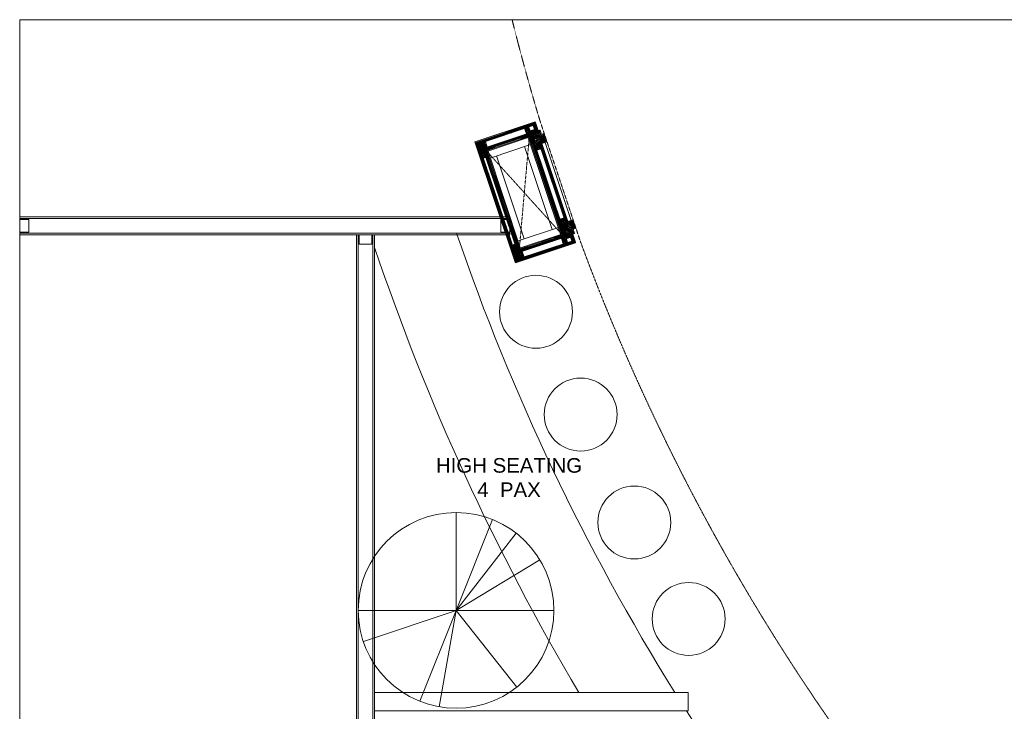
# Model space of a CAD drawing. Header units: millimetres. Extents: x 325 to 175091, y -14729 to 20560.
# Tile 12 of 25: x 85402 to 90801, y 16765 to 20560. Entities that reach past the tile are written whole.
import ezdxf

# ---------------------------------------------------------------- set-up
doc = ezdxf.new("R2010")
doc.units = ezdxf.units.MM
doc.header["$LTSCALE"] = 2.5
doc.linetypes.add('( Hidden )', pattern=[0.375, 0.25, -0.125])
doc.linetypes.add('DASHED', pattern=[19.05, 12.7, -6.35])
doc.layers.get('0').update_dxf_attribs({"color": 8, "lineweight": 5})
for name, color, linetype, lineweight in [('1', 8, 'Continuous', 5), ('2', 8, 'Continuous', 5), ('250', 8, 'Continuous', 5), ('6', 8, 'Continuous', 5), ('8', 8, 'Continuous', 5), ('9', 8, 'Continuous', 5), ('A1-SS SHEET', 8, 'Continuous', 5), ('A1-WOOD', 8, 'Continuous', 5), ('ELEVATION 4', 8, 'Continuous', 5), ('ELEVATION 5', 8, 'Continuous', 5), ('FURNITURES', 8, 'Continuous', 5), ('HATCH MEDIUM', 8, 'Continuous', 5), ('PROPOSED M.S WORK', 8, 'Continuous', 5), ('TEXT', 8, 'Continuous', 5), ('WALL', 8, 'Continuous', 5)]:
    doc.layers.add(name, color=color, linetype=linetype, lineweight=lineweight)
doc.styles.add('RG_3F_TITLE BLOCK_A1$0$A1 TBLOCK LBV$0$Style-arial', font='arial.ttf')
pattern_1 = [(45, (-133790.86, -88292.746), (-25.455844, 25.455844), [19.2, -124.8]), (45, (-133793.404, -88290.2), (-25.455844, 25.455844), [27.44684, -116.55316]), (45, (-133795.95, -88287.655), (-25.455844, 25.455844), [34.976716, -109.023284]), (45, (-133798.495, -88285.11), (-25.455844, 25.455844), [34.976716, -109.023284]), (45, (-133801.04, -88282.564), (-25.455844, 25.455844), [27.44684, -116.55316]), (45, (-133803.587, -88280.018), (-25.455844, 25.455844), [19.2, -124.8]), (45, (-133806.132, -88277.473), (-25.455844, 25.455844), [25.255542, -118.744458]), (45, (-133808.678, -88274.927), (-25.455844, 25.455844), [102.870124, -41.129876]), (45, (-133811.223, -88272.38), (-25.455844, 25.455844), [94.623284, -49.376716]), (45, (-133813.77, -88269.836), (-25.455844, 25.455844), [14.861146, -129.138854]), (45, (-133762.01, -88267.29), (-25.455844, 25.455844), [10.976716, -133.023284]), (45, (-133762.794, -88262.08), (-25.455844, 25.455844), [12.965612, -131.034388]), (45, (-133760.025, -88254.218), (-25.455844, 25.455844), [5.46142, -138.53858]), (45, (-133765.058, -88249.185), (-25.455844, 25.455844), [5.46142, -138.53858]), (45, (-133772.92, -88251.954), (-25.455844, 25.455844), [12.965612, -131.034388]), (45, (-133778.13, -88251.168), (-25.455844, 25.455844), [10.976716, -133.023284]), (45, (-133782.334, -88251.977), (-25.455844, 25.455844), [19.327907, -124.672093]), (45, (-133795.624, -88253.388), (-25.455844, 25.455844), [66.738854, -77.261146]), (45, (-133742.368, -88244.255), (-25.455844, 25.455844), [3.423284, -140.576716]), (45, (-133744.913, -88241.71), (-25.455844, 25.455844), [8.23338, -135.76662]), (45, (-133747.46, -88239.164), (-25.455844, 25.455844), [16.150356, -127.849644]), (45, (-133750.004, -88236.62), (-25.455844, 25.455844), [26.04657, -117.95343]), (45, (-133752.55, -88234.073), (-25.455844, 25.455844), [34.29341, -109.70659]), (45, (-133755.095, -88231.527), (-25.455844, 25.455844), [41.823284, -102.176716]), (45, (-133761.03, -88232.37), (-25.455844, 25.455844), [46.61655, -97.38345]), (45, (-133716.18, -88218.07), (-25.455844, 25.455844), [9.589904, -134.410096]), (45, (-133719.254, -88214.69), (-25.455844, 25.455844), [17.074453, -126.925547]), (45, (-133716.313, -88206.32), (-25.455844, 25.455844), [10.976716, -133.023284]), (45, (-133717.1, -88201.11), (-25.455844, 25.455844), [12.965612, -131.034388]), (45, (-133714.33, -88193.25), (-25.455844, 25.455844), [5.46142, -138.53858]), (45, (-133719.363, -88188.216), (-25.455844, 25.455844), [5.46142, -138.53858]), (45, (-133727.225, -88190.985), (-25.455844, 25.455844), [12.965612, -131.034388]), (45, (-133732.435, -88190.2), (-25.455844, 25.455844), [10.976716, -133.023284]), (52.125016, (-133773.763, -88260.377), (101.8233768, 101.8233758), [14.17878, -276.062497]), (52.125016, (-133781.633, -88263.156), (101.8233768, 101.8233758), [14.191722, -276.049556]), (52.125016, (-133790.01, -88266.442), (101.8233768, 101.8233758), [19.349418, -270.89186]), (52.125016, (-133788.274, -88259.614), (101.8233768, 101.8233758), [9.67471, -280.56657]), (52.125016, (-133754.247, -88259.529), (101.8233768, 101.8233758), [19.349418, -270.89186]), (52.125016, (-133753.626, -88252.912), (101.8233768, 101.8233758), [14.191722, -276.049556]), (52.125016, (-133756.164, -88250.356), (101.8233768, 101.8233758), [14.17878, -276.062497]), (52.125016, (-133728.068, -88199.408), (101.8233768, 101.8233758), [14.17878, -276.062497]), (52.125016, (-133735.938, -88202.187), (101.8233768, 101.8233758), [14.191722, -276.049556]), (52.125016, (-133744.315, -88205.473), (101.8233768, 101.8233758), [19.349418, -270.89186]), (52.125016, (-133748.432, -88206.196), (101.8233768, 101.8233758), [9.67471, -280.56657]), (52.125016, (-133697.945, -88202.378), (101.8233768, 101.8233758), [14.512064, -275.729214]), (52.125016, (-133709.4, -88211.287), (101.8233768, 101.8233758), [29.024128, -261.21715]), (52.125016, (-133707.181, -88202.616), (101.8233768, 101.8233758), [21.263437, -268.97784]), (52.125016, (-133708.551, -88198.56), (101.8233768, 101.8233758), [19.349418, -270.89186]), (52.125016, (-133707.93, -88191.943), (101.8233768, 101.8233758), [14.191722, -276.049556]), (52.125016, (-133710.468, -88189.387), (101.8233768, 101.8233758), [14.17878, -276.062497]), (217.874984, (-133750.004, -88236.618), (-101.8233758, -101.8233768), [14.17878, -276.062497]), (37.874984, (-133777.282, -88279.17), (101.8233758, 101.8233768), [19.349418, -270.89186]), (37.874984, (-133773.996, -88270.793), (101.8233758, 101.8233768), [14.191722, -276.049556]), (37.874984, (-133771.218, -88262.923), (101.8233758, 101.8233768), [14.17878, -276.062497]), (217.874984, (-133752.55, -88234.073), (-101.8233758, -101.8233768), [14.191722, -276.049556]), (217.874984, (-133755.095, -88231.527), (-101.8233758, -101.8233768), [19.349418, -270.89186]), (217.874984, (-133761.03, -88232.37), (-101.8233758, -101.8233768), [9.67471, -280.56657]), (37.874984, (-133803.26, -88259.327), (101.8233758, 101.8233768), [9.67471, -280.56657]), (217.874984, (-133717.037, -88224.015), (-101.8233758, -101.8233768), [29.024128, -261.21715]), (217.874984, (-133716.181, -88218.068), (-101.8233758, -101.8233768), [29.024128, -261.21715]), (217.874984, (-133719.254, -88214.69), (-101.8233758, -101.8233768), [21.263437, -268.97784]), (37.874984, (-133731.587, -88218.2), (101.8233758, 101.8233768), [19.349418, -270.89186]), (37.874984, (-133728.3, -88209.824), (101.8233758, 101.8233768), [14.191722, -276.049556]), (37.874984, (-133725.522, -88201.954), (101.8233758, 101.8233768), [14.17878, -276.062497]), (217.874984, (-133704.309, -88175.65), (-101.8233758, -101.8233768), [14.17878, -276.062497]), (217.874984, (-133706.854, -88173.104), (-101.8233758, -101.8233768), [14.191722, -276.049556]), (217.874984, (-133709.4, -88170.558), (-101.8233758, -101.8233768), [19.349418, -270.89186]), (217.874984, (-133711.946, -88168.012), (-101.8233758, -101.8233768), [14.512064, -275.729214]), (45, (-133761.915, -88252.33), (-25.455844, 25.455844), [5.46142, -138.53858]), (45, (-133763.212, -88251.03), (-25.455844, 25.455844), [5.46142, -138.53858]), (45, (-133716.22, -88191.36), (-25.455844, 25.455844), [5.46142, -138.53858]), (45, (-133717.516, -88190.062), (-25.455844, 25.455844), [5.46142, -138.53858]), (37.874984, (-133767.751, -88256.868), (101.8233758, 101.8233768), [7.393872, -282.847406]), (52.125016, (-133767.751, -88256.868), (101.8233768, 101.8233758), [7.393872, -282.847406]), (217.874984, (-133753.514, -88242.63), (-101.8233758, -101.8233768), [7.393872, -282.847406]), (52.125016, (-133758.053, -88248.467), (101.8233768, 101.8233758), [7.393872, -282.847406]), (37.874984, (-133722.056, -88195.899), (101.8233758, 101.8233768), [7.393872, -282.847406]), (52.125016, (-133722.056, -88195.899), (101.8233768, 101.8233758), [7.393872, -282.847406]), (217.874984, (-133707.818, -88181.661), (-101.8233758, -101.8233768), [7.393872, -282.847406]), (52.125016, (-133712.357, -88187.497), (101.8233768, 101.8233758), [7.393872, -282.847406])]
pattern_2 = [(90, (-264122.1607, 233636.0665), (-3.175, 2e-16), []), (135, (-264122.161, 233636.0665), (-6.34999567, -6.34999567), [4.49012806, -8.98025612])]
pattern_3 = [(135, (85579.499, -135167.25), (-10.00000027, -3e-15), [4.242641, -9.899495]), (153.434949, (85576.499, -135164.25), (-10.0000001, -3e-08), [4.472136, -17.888544]), (135, (85572.499, -135162.25), (-3e-15, 10.00000027), [1.414214, -12.727922]), (116.565051, (85571.499, -135161.25), (3e-08, 10.0000001), [4.472136, -17.888544]), (135, (85579.499, -135163.25), (-10.00000027, -3e-15), [4.242641, -9.899495]), (146.309932, (85577.499, -135167.25), (-10.00000007, 8e-08), [3.605551, -32.449961]), (146.309932, (85575.499, -135162.25), (-10.00000007, 8e-08), [3.605551, -32.449961]), (116.565051, (85573.499, -135167.25), (3e-08, 10.0000001), [4.472136, -17.888544]), (146.309932, (85577.499, -135157.25), (-10.00000007, 8e-08), [3.605551, -32.449961]), (146.309932, (85575.499, -135152.25), (-10.00000007, 8e-08), [3.605551, -32.449961])]
pattern_4 = [(45, (-117.4317, 31.781), (-2.245064, 2.245064), []), (45, (-115.1867, 31.781), (-2.245064, 2.245064), [1.5875, -0.79375])]

# ---------------------------------------------------------------- blocks, each defined once
blk = doc.blocks.new('*U|REF|REF|REF|REF|REF|REF80')
for points in [[(0, 0), (7713.3, 0), (7713.3, -10), (0, -10)], [(0, -100), (7713.3, -100), (7713.3, -90), (0, -90)]]:
    blk.add_lwpolyline(points, close=True)
at = {"color": 8}
for points in [[(0, -15), (50, -15), (50, -85), (0, -85)], [(7663.3, -15), (7713.3, -15), (7713.3, -85), (7663.3, -85)]]:
    blk.add_lwpolyline(points, close=True, dxfattribs=at)
blk = doc.blocks.new('*U96')
for points in [[(0, 0), (2688, 0), (2688, -10), (0, -10)], [(0, -100), (2688, -100), (2688, -90), (0, -90)]]:
    blk.add_lwpolyline(points, close=True)
at = {"color": 8}
for points in [[(0, -15), (50, -15), (50, -85), (0, -85)], [(2638, -15), (2688, -15), (2688, -85), (2638, -85)]]:
    blk.add_lwpolyline(points, close=True, dxfattribs=at)
blk = doc.blocks.new('MS-C1')
at = {"layer": 'PROPOSED M.S WORK', "lineweight": 5, "true_color": 0x545454}
h = blk.add_hatch(dxfattribs=at)
h.set_pattern_fill('ANSI33', color=251, scale=0.5)
h.set_pattern_definition([(45, (-290, 65), (-2.24506, 2.24506), []), (45, (-287.755, 65), (-2.24506, 2.24506), [1.5875, -0.79375])])
edge = h.paths.add_edge_path()
edge.add_line((-240, 115), (-290, 115))
edge.add_line((-290, 115), (-290, 65))
edge.add_line((-290, 65), (-286.4, 66.8))
edge.add_arc((-287.5, 69), 2.5, 296.5651, 360)
edge.add_line((-285, 69), (-285, 110))
edge.add_line((-285, 110), (-244, 110))
edge.add_arc((-244, 112.5), 2.5, 270, 333.4349)
edge.add_line((-241.8, 111.4), (-240, 115))
h = blk.add_hatch(dxfattribs=at)
h.set_pattern_fill('ANSI33', color=251, scale=0.5)
h.set_pattern_definition([(45, (-117.4317, 4.781), (-2.245064, 2.245064), []), (45, (-115.1867, 4.781), (-2.245064, 2.245064), [1.5875, -0.79375])])
edge = h.paths.add_edge_path()
edge.add_line((240, 115), (290, 115))
edge.add_line((290, 115), (290, 65))
edge.add_line((290, 65), (286.4, 66.8))
edge.add_arc((287.5, 69), 2.5, 180, 243.4349, ccw=False)
edge.add_line((285, 69), (285, 110))
edge.add_line((285, 110), (244, 110))
edge.add_arc((244, 112.5), 2.5, 206.5651, 270, ccw=False)
edge.add_line((241.8, 111.4), (240, 115))
h = blk.add_hatch(dxfattribs=at)
h.set_pattern_fill('ANSI33', color=251, scale=0.5)
h.set_pattern_definition(pattern_4)
edge = h.paths.add_edge_path()
edge.add_line((-240, -138), (-290, -138))
edge.add_line((-290, -138), (-290, -88))
edge.add_line((-290, -88), (-286.4, -89.8))
edge.add_arc((-287.5, -92), 2.5, 0, 63.4349, ccw=False)
edge.add_line((-285, -92), (-285, -133))
edge.add_line((-285, -133), (-244, -133))
edge.add_arc((-244, -135.5), 2.5, 26.5651, 90, ccw=False)
edge.add_line((-241.8, -134.4), (-240, -138))
h = blk.add_hatch(dxfattribs=at)
h.set_pattern_fill('ANSI33', color=251, scale=0.5)
h.set_pattern_definition(pattern_4)
edge = h.paths.add_edge_path()
edge.add_line((240, -138), (290, -138))
edge.add_line((290, -138), (290, -88))
edge.add_line((290, -88), (286.4, -89.8))
edge.add_arc((287.5, -92), 2.5, 116.5651, 180)
edge.add_line((285, -92), (285, -133))
edge.add_line((285, -133), (244, -133))
edge.add_arc((244, -135.5), 2.5, 90, 153.4349)
edge.add_line((241.8, -134.4), (240, -138))
at = {"layer": 'PROPOSED M.S WORK', "linetype": 'DASHED', "ltscale": 0.02}
for p, q in [((-290, 115), (290, -138)), ((290, 115), (-290, -138))]:
    blk.add_line(p, q, dxfattribs=at)
at = {"layer": 'PROPOSED M.S WORK'}
for p, q in [((-285, -128), (-285, 105)), ((-280, -128), (-280, 105)), ((-240, -128), (-240, 105)), ((240, -128), (240, 105)), ((280, -128), (280, 105)), ((285, -128), (285, 105))]:
    blk.add_line(p, q, dxfattribs=at)
for points in [[(-240, 115), (-290, 115), (-290, 65), (-286.4, 66.8, 0.284079), (-285, 69), (-285, 110), (-244, 110, 0.284079), (-241.8, 111.4), (-240, 115)], [(240, 115), (290, 115), (290, 65), (286.4, 66.8, -0.284079), (285, 69), (285, 110), (244, 110, -0.284079), (241.8, 111.4), (240, 115)], [(-240, -138), (-290, -138), (-290, -88), (-286.4, -89.8, -0.284079), (-285, -92), (-285, -133), (-244, -133, -0.284079), (-241.8, -134.4), (-240, -138)], [(240, -138), (290, -138), (290, -88), (286.4, -89.8, 0.284079), (285, -92), (285, -133), (244, -133, 0.284079), (241.8, -134.4), (240, -138)]]:
    blk.add_lwpolyline(points, format="xyb", dxfattribs=at)
blk.add_lwpolyline([(-290, 115), (290, 115), (290, -138), (-290, -138)], close=True, dxfattribs=at)
for points in [[(-285, 110), (285, 110)], [(-285, 105), (285, 105)], [(-240, 70), (240, 70)], [(-240, -93), (240, -93)], [(-285, -128), (285, -128)], [(-285, -133), (285, -133)]]:
    blk.add_lwpolyline(points, dxfattribs=at)
blk = doc.blocks.new('A$C47C848D8')
at = {"layer": '2', "lineweight": 5}
h = blk.add_hatch(color=40, dxfattribs=at)
h.dxf.hatch_style = 1
h.paths.add_polyline_path([(-225, -174.7), (225, -174.7), (225, -176.2), (-225, -176.2)])
at = {"layer": '250', "lineweight": 5}
h = blk.add_hatch(dxfattribs=at)
h.set_pattern_fill('DOLMIT', color=256, scale=0.5, angle=90)
h.set_pattern_definition(pattern_2)
h.paths.add_polyline_path([(334, -162.7), (346, -162.7), (346, 165.3), (334, 165.3)])
h.paths.add_polyline_path([(-334, 153.3), (334, 153.3), (334, 165.3), (-334, 165.3)])
h.paths.add_polyline_path([(-334, -162.7), (-346, -162.7), (-346, 165.3), (-334, 165.3)])
h.paths.add_polyline_path([(-312, -137.5), (-300, -137.5), (-300, -162.7), (-312, -162.7)])
h.paths.add_polyline_path([(-300, -162.7), (-346, -162.7), (-346, -174.7), (-300, -174.7)])
h.paths.add_polyline_path([(300, -162.7), (346, -162.7), (346, -174.7), (300, -174.7)])
h.paths.add_polyline_path([(312, -137.5), (300, -137.5), (300, -162.7), (312, -162.7)])
h.paths.add_polyline_path([(334, 139.5), (252, 139.5), (252, 153.3), (334, 153.3)])
h.paths.add_polyline_path([(-334, 139.5), (-252, 139.5), (-252, 153.3), (-334, 153.3)])
h = blk.add_hatch(dxfattribs=at)
h.set_pattern_fill('DOLMIT', color=256, scale=0.5, angle=90)
h.set_pattern_definition(pattern_2)
h.paths.add_polyline_path([(-290, -125.5), (290, -125.5), (290, -137.5), (-290, -137.5)])
h.paths.add_polyline_path([(-302, 139.5), (-290, 139.5), (-290, -137.5), (-302, -137.5)])
h.paths.add_polyline_path([(290, -137.5), (302, -137.5), (302, 139.5), (290, 139.5)])
h.paths.add_polyline_path([(-290, 139.5), (290, 139.5), (290, 127.5), (-290, 127.5)])
h = blk.add_hatch(dxfattribs=at)
h.set_pattern_fill('DOLMIT', color=256, scale=0.5, angle=90)
h.set_pattern_definition(pattern_2)
h.paths.add_polyline_path([(225, -162.7), (-225, -162.7), (-225, -174.7), (225, -174.7)])
at = {"layer": '8', "lineweight": 5}
h = blk.add_hatch(dxfattribs=at)
h.set_pattern_fill('PGRAIN', color=256, scale=1.2, angle=45, style=0)
h.set_pattern_definition(pattern_1)
h.paths.add_polyline_path([(-300, -137.5), (-225, -137.5), (-225, -205.7), (-275, -205.7), (-275, -191.2), (-300, -191.2)])
h = blk.add_hatch(dxfattribs=at)
h.set_pattern_fill('PGRAIN', color=256, scale=1.2, angle=45, style=0)
h.set_pattern_definition(pattern_1)
h.paths.add_polyline_path([(300, -137.5), (225, -137.5), (225, -205.7), (275, -205.7), (275, -191.2), (300, -191.2)])
at = {"layer": '9', "lineweight": 5}
h = blk.add_hatch(dxfattribs=at)
h.set_pattern_fill('CSWOOD2', color=256, angle=90)
h.set_pattern_definition(pattern_3)
h.paths.add_polyline_path([(-302, 114.5), (-334, 114.5), (-334, 139.5), (-302, 139.5)])
h = blk.add_hatch(dxfattribs=at)
h.set_pattern_fill('CSWOOD2', color=256, angle=90)
h.set_pattern_definition(pattern_3)
h.paths.add_polyline_path([(302, 114.5), (334, 114.5), (334, 139.5), (302, 139.5)])
h = blk.add_hatch(dxfattribs=at)
h.set_pattern_fill('CSWOOD2', color=256, angle=90)
h.set_pattern_definition(pattern_3)
h.paths.add_polyline_path([(-302, -112.5), (-334, -112.5), (-334, -137.5), (-302, -137.5)])
h = blk.add_hatch(dxfattribs=at)
h.set_pattern_fill('CSWOOD2', color=256, angle=90)
h.set_pattern_definition([(135, (85684.999, -135192.363), (-10.00000027, -3e-15), [4.242641, -9.899495]), (153.434949, (85681.999, -135189.3632), (-10.0000001, -3e-08), [4.472136, -17.888544]), (135, (85677.999, -135187.363), (-3e-15, 10.00000027), [1.414214, -12.727922]), (116.565051, (85676.999, -135186.3632), (3e-08, 10.0000001), [4.472136, -17.888544]), (135, (85684.999, -135188.363), (-10.00000027, -3e-15), [4.242641, -9.899495]), (146.309932, (85682.999, -135192.363), (-10.00000007, 8e-08), [3.605551, -32.449961]), (146.309932, (85680.999, -135187.363), (-10.00000007, 8e-08), [3.605551, -32.449961]), (116.565051, (85678.999, -135192.3632), (3e-08, 10.0000001), [4.472136, -17.888544]), (146.309932, (85682.999, -135182.363), (-10.00000007, 8e-08), [3.605551, -32.449961]), (146.309932, (85680.999, -135177.363), (-10.00000007, 8e-08), [3.605551, -32.449961])])
h.paths.add_polyline_path([(-200, -137.5), (-225, -137.5), (-225, -162.7), (-200, -162.7)])
h = blk.add_hatch(dxfattribs=at)
h.set_pattern_fill('CSWOOD2', color=256, angle=90)
h.set_pattern_definition([(135, (86109.999, -135192.363), (-10.00000027, -3e-15), [4.242641, -9.899495]), (153.434949, (86106.999, -135189.3632), (-10.0000001, -3e-08), [4.472136, -17.888544]), (135, (86102.999, -135187.363), (-3e-15, 10.00000027), [1.414214, -12.727922]), (116.565051, (86101.999, -135186.3632), (3e-08, 10.0000001), [4.472136, -17.888544]), (135, (86109.999, -135188.363), (-10.00000027, -3e-15), [4.242641, -9.899495]), (146.309932, (86107.999, -135192.363), (-10.00000007, 8e-08), [3.605551, -32.449961]), (146.309932, (86105.999, -135187.363), (-10.00000007, 8e-08), [3.605551, -32.449961]), (116.565051, (86103.999, -135192.3632), (3e-08, 10.0000001), [4.472136, -17.888544]), (146.309932, (86107.999, -135182.363), (-10.00000007, 8e-08), [3.605551, -32.449961]), (146.309932, (86105.999, -135177.363), (-10.00000007, 8e-08), [3.605551, -32.449961])])
h.paths.add_polyline_path([(225, -137.5), (200, -137.5), (200, -162.7), (225, -162.7)])
h = blk.add_hatch(dxfattribs=at)
h.set_pattern_fill('CSWOOD2', color=256, angle=90)
h.set_pattern_definition(pattern_3)
h.paths.add_polyline_path([(302, -112.5), (334, -112.5), (334, -137.5), (302, -137.5)])
at = {"layer": '1', "lineweight": 5}
for points in [[(-334, -162.7), (-346, -162.7), (-346, 165.3), (-334, 165.3)], [(-334, 153.3), (334, 153.3), (334, 165.3), (-334, 165.3)], [(334, -162.7), (346, -162.7), (346, 165.3), (334, 165.3)], [(-334, 139.5), (-252, 139.5), (-252, 153.3), (-334, 153.3)], [(-302, 139.5), (-290, 139.5), (-290, -137.5), (-302, -137.5)], [(-290, 139.5), (290, 139.5), (290, 127.5), (-290, 127.5)], [(334, 139.5), (252, 139.5), (252, 153.3), (334, 153.3)], [(290, -137.5), (302, -137.5), (302, 139.5), (290, 139.5)], [(-312, -137.5), (-300, -137.5), (-300, -162.7), (-312, -162.7)], [(-290, -125.5), (290, -125.5), (290, -137.5), (-290, -137.5)], [(312, -137.5), (300, -137.5), (300, -162.7), (312, -162.7)], [(-300, -162.7), (-346, -162.7), (-346, -174.7), (-300, -174.7)], [(225, -162.7), (-225, -162.7), (-225, -174.7), (225, -174.7)], [(300, -162.7), (346, -162.7), (346, -174.7), (300, -174.7)]]:
    blk.add_lwpolyline(points, close=True, dxfattribs=at)
at = {"layer": '2', "color": 40, "lineweight": 5}
blk.add_lwpolyline([(-225, -174.7), (225, -174.7), (225, -176.2), (-225, -176.2)], close=True, dxfattribs=at)
at = {"layer": '6', "linetype": 'ByBlock', "lineweight": 5, "const_width": 1}
for points in [[(-225, -137.5), (-300, -137.5), (-300, -191.2), (-275, -191.2), (-275, -205.7), (-225, -205.7)], [(225, -137.5), (300, -137.5), (300, -191.2), (275, -191.2), (275, -205.7), (225, -205.7)]]:
    blk.add_lwpolyline(points, close=True, dxfattribs=at)
at = {"layer": '6', "lineweight": 5}
blk.add_lwpolyline([(-225, -176.2), (225, -176.2), (225, -194.2), (-225, -194.2)], close=True, dxfattribs=at)
at = {"layer": 'A1-SS SHEET', "color": 8, "lineweight": 5}
blk.add_lwpolyline([(346, -174.7), (300, -174.7), (300, -178.7), (346, -178.7)], close=True, dxfattribs=at)
at = {"layer": 'A1-WOOD', "lineweight": 5}
for points in [[(-302, 114.5), (-334, 114.5), (-334, 139.5), (-302, 139.5)], [(302, 114.5), (334, 114.5), (334, 139.5), (302, 139.5)], [(-302, -137.5), (-334, -137.5), (-334, -112.5), (-302, -112.5)], [(-225, -137.5), (-200, -137.5), (-200, -162.7), (-225, -162.7)], [(200, -162.7), (225, -162.7), (225, -137.5), (200, -137.5)], [(302, -137.5), (334, -137.5), (334, -112.5), (302, -112.5)]]:
    blk.add_lwpolyline(points, close=True, dxfattribs=at)
at = {"layer": 'ELEVATION 5', "color": 8, "lineweight": 5}
for points in [[(-350, -178.7), (-346, -178.7), (-346, 169.3), (-350, 169.3)], [(-346, 169.3), (346, 169.3), (346, 165.3), (-346, 165.3)], [(346, 169.3), (350, 169.3), (350, -178.7), (346, -178.7)], [(-300, -174.7), (-346, -174.7), (-346, -178.7), (-300, -178.7)]]:
    blk.add_lwpolyline(points, close=True, dxfattribs=at)
at = {"lineweight": 5}
blk.add_blockref('MS-C1', (0, 12.5), dxfattribs=at)
blk = doc.blocks.new('t')
for p, q in [((119721.4, -21429.1), (119721.4, -20655.6)), ((119721.4, -21429.1), (120009.1, -20711.1)), ((119721.4, -21429.1), (120195.6, -20818)), ((119721.4, -21429.1), (120383.6, -21029.3)), ((118947.9, -21429.1), (120494.9, -21429.1)), ((119721.4, -21429.1), (118988.2, -21675.7)), ((119721.4, -21429.1), (119433.7, -22147.2)), ((119721.4, -21429.1), (119586.6, -22190.8)), ((119721.4, -21429.1), (120200.7, -22036.3))]:
    blk.add_line(p, q)
blk.add_circle((119721.4, -21429.1), 773.5)

msp = doc.modelspace()

# ---------------------------------------------------------------- linework, layer by layer
msp.add_lwpolyline([(85402.1, 20560), (95414, 20560), (95414, 3025.3), (85402.1, 3025.3)], close=True)
at = {"layer": 'ELEVATION 4'}
for centre in [(88232.9, 18957.5), (88478, 18393.4), (88772.3, 17801.5), (89070.4, 17272.2)]:
    msp.add_circle(centre, 200, dxfattribs=at)
at = {"layer": 'FURNITURES'}
for p, q in [((87348.4, 16867.7), (89067.9, 16867.7)), ((89067.9, 16767.7), (89067.9, 16867.7)), ((87348.4, 16767.7), (89067.9, 16767.7))]:
    msp.add_line(p, q, dxfattribs=at)
for radius, start, end in [(12347, 198.92603, 211.90731), (12797, 198.60831, 210.6612), (12347, 212.45559, 221.486)]:
    msp.add_arc((99476.4, 23393.7), radius, start, end, dxfattribs=at)
at = {"layer": 'HATCH MEDIUM', "linetype": '( Hidden )'}
msp.add_lwpolyline([(88103.3, 20555, 0.012104), (88254, 20008), (88476.1, 19344.1, 0.171223), (93452.2, 13338.1), (94063.2, 12996.4, 0.03154), (95414, 12398.1)], format="xyb", dxfattribs=at)

# ---------------------------------------------------------------- block references
at = {"rotation": 108.4990962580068}
msp.add_blockref('A$C47C848D8', (88170, 19610.8), dxfattribs=at)
at = {"layer": 'HATCH MEDIUM', "xscale": 0.6936824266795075, "yscale": 0.6936824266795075, "zscale": 0.6936824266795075}
msp.add_blockref('t', (4746.4, 32184.1), dxfattribs=at)
at = {"layer": 'WALL'}
msp.add_blockref('*U96', (85402.1, 19479), dxfattribs=at)
at = {"layer": 'WALL', "xscale": -1, "rotation": 90}
msp.add_blockref('*U|REF|REF|REF|REF|REF|REF80', (87248.4, 19379), dxfattribs=at)

# ---------------------------------------------------------------- texts
at = {"layer": 'TEXT', "insert": (87448.1, 18154.7), "char_height": 80, "width": 1274.194, "attachment_point": 1, "style": 'RG_3F_TITLE BLOCK_A1$0$A1 TBLOCK LBV$0$Style-arial'}
msp.add_mtext('\\pxqc;HIGH SEATING\\P4{\\fArial|b0|i0|c178|p39; } PAX', dxfattribs=at)

doc.saveas('drawing.dxf')
